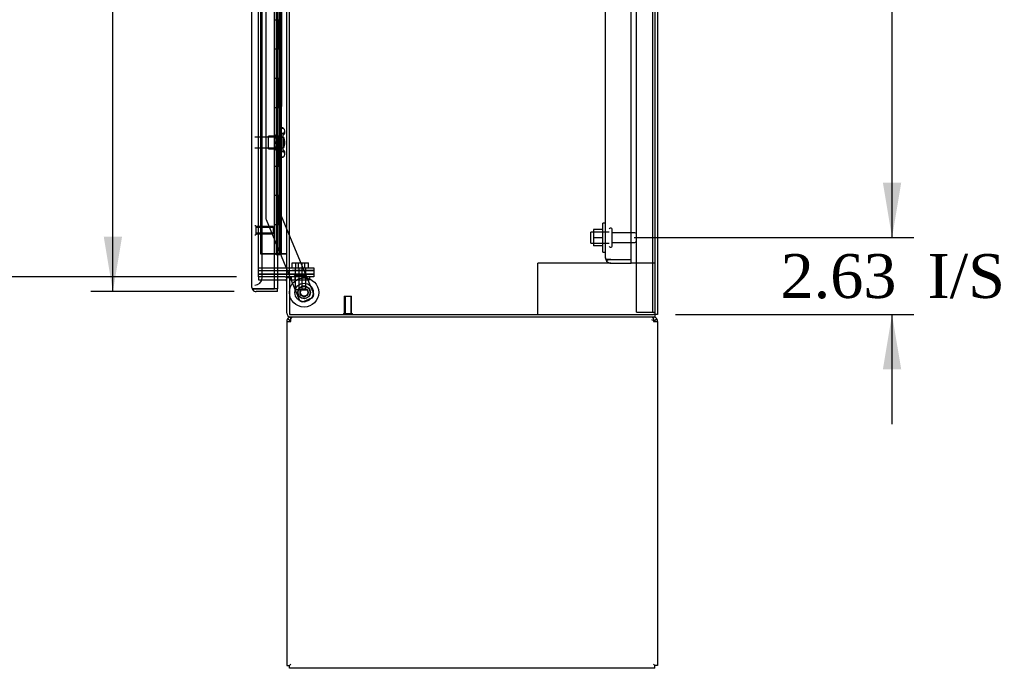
# Model space of a CAD drawing. Header units: inches. Extents: x 1 to 359, y -2 to 239.
# Tile 15 of 24: x 160 to 194, y 102 to 124. Entities that reach past the tile are written whole.
import ezdxf
from ezdxf.enums import TextEntityAlignment as Align
from ezdxf.lldxf.tags import DXFTag

# ---------------------------------------------------------------- set-up
doc = ezdxf.new("R2010")
doc.units = ezdxf.units.IN
doc.header["$MEASUREMENT"] = 0
for name, color, linetype in [('COM43132', 7, 'Continuous'), ('COM50669', 7, 'Continuous'), ('COM55602-1', 7, 'Continuous'), ('COM55607-1', 7, 'Continuous'), ('COM55738-22', 7, 'Continuous'), ('COM70098', 7, 'Continuous'), ('COM70220', 7, 'Continuous'), ('COM70839-2', 7, 'Continuous'), ('COM71181-1', 7, 'Continuous'), ('COM71183-1', 7, 'Continuous'), ('COM71194-1', 7, 'Continuous'), ('Default', 7, 'Continuous'), ('GSK86006', 7, 'Continuous'), ('NTS166105', 7, 'Continuous'), ('NTS18147', 7, 'Continuous'), ('NTS86070', 7, 'Continuous'), ('ROL87452', 7, 'Continuous'), ('RVT17786', 7, 'Continuous'), ('SCC180005', 7, 'Continuous'), ('STD26089', 7, 'Continuous'), ('STD26122', 7, 'Continuous'), ('STD26258', 7, 'Continuous'), ('WAF25059', 7, 'Continuous'), ('WAF25376', 7, 'Continuous'), ('WAM30038', 7, 'Continuous')]:
    doc.layers.add(name, color=color, linetype=linetype)
doc.styles.add('SEACAD_Times_New_Roman', font='times.ttf')
tags = doc.linetypes.add('HIDDEN2', pattern=[0.1875, 0.125, -0.0625]).pattern_tags.tags
tags[6:7] = [DXFTag(74, 4), DXFTag(75, 0), DXFTag(340, '0'), DXFTag(46, 0.0), DXFTag(50, 0.0), DXFTag(44, 0.0), DXFTag(45, 0.0)]
tags[4:5] = [DXFTag(74, 4), DXFTag(75, 0), DXFTag(340, '0'), DXFTag(46, 0.0), DXFTag(50, 0.0), DXFTag(44, 0.0), DXFTag(45, 0.0)]
doc.dimstyles.new('HAMMOND_(STH_-_300x200)', dxfattribs={"dimtxt": 1.5, "dimasz": 1.875, "dimexe": 0.75, "dimexo": 0.75, "dimgap": 0.375, "dimtad": 0, "dimtih": 1, "dimtoh": 1, "dimzin": 0, "dimdsep": 46, "dimtxsty": 'SEACAD_Times_New_Roman', "dimblk1": '_SE_FILLED', "dimblk2": '_SE_FILLED', "dimsah": 1, "dimcen": 0.75, "dimadec": 0, "dimazin": 0, "dimtfac": 0.8, "dimtofl": 0, "dimtmove": 0, "dimatfit": 3, "dimfxl": 1, "dimtolj": 1, "dimtzin": 0, "dimarcsym": 0})

# ---------------------------------------------------------------- blocks, each defined once
blk = doc.blocks.new('SE2')
at = {"layer": 'COM43132', "color": 7, "linetype": 'HIDDEN2'}
for p, q in [((180.313, 115.554), (180.313, 171.184)), ((181.188, 115.495), (181.188, 171.244)), ((180.313, 115.554), (180.313, 115.554)), ((180.313, 115.554), (180.313, 115.554)), ((180.498, 115.495), (180.349, 115.495)), ((180.416, 115.494), (180.349, 115.445)), ((180.416, 115.494), (180.498, 115.494)), ((180.498, 115.495), (181.188, 115.495)), ((180.498, 115.494), (180.498, 115.494)), ((180.498, 115.494), (181.188, 115.494)), ((180.498, 115.369), (181.188, 115.369)), ((181.188, 115.369), (181.188, 115.494))]:
    blk.add_line(p, q, dxfattribs=at)
for start, end in [(180, 180.0589), (180.1208, 216.194), (216.194, 270)]:
    blk.add_arc((180.498, 115.554), 0.185, start, end, dxfattribs=at)
blk.add_open_spline([(180.349, 115.495), (180.337, 115.505), (180.328, 115.514), (180.319, 115.529), (180.317, 115.534), (180.314, 115.544), (180.313, 115.549), (180.313, 115.554)], degree=3, knots=[0, 0, 0, 0, 0.5, 0.5, 0.75, 0.75, 1, 1, 1, 1], dxfattribs=at)
at = {"layer": 'COM50669', "color": 7, "linetype": 'HIDDEN2'}
for p, q in [((178.143, 115.369), (178, 115.369)), ((178, 113.619), (178, 115.369)), ((180.498, 115.369), (178.143, 115.369)), ((182, 115.369), (181.188, 115.369))]:
    blk.add_line(p, q, dxfattribs=at)
at = {"layer": 'COM55602-1', "color": 7, "linetype": 'Continuous'}
for p, q in [((169.55, 113.469), (169.55, 113.524)), ((181.952, 113.469), (181.952, 113.524)), ((169.407, 113.381), (169.407, 101.62)), ((169.407, 113.381), (169.55, 113.381)), ((169.512, 113.411), (169.437, 113.469)), ((169.55, 113.381), (169.55, 113.469)), ((181.952, 113.469), (181.952, 113.381)), ((181.952, 113.381), (182.095, 113.381)), ((181.99, 113.411), (182.065, 113.469)), ((182.095, 113.381), (182.095, 101.62)), ((169.407, 101.62), (169.502, 101.62)), ((169.502, 101.62), (169.55, 101.667)), ((169.502, 101.619), (169.55, 101.667)), ((169.502, 101.524), (169.502, 101.619)), ((182, 101.524), (169.502, 101.524)), ((182, 101.62), (181.952, 101.667)), ((182, 101.619), (181.952, 101.667)), ((182.095, 101.62), (182, 101.62)), ((182, 101.524), (182, 101.619))]:
    blk.add_line(p, q, dxfattribs=at)
for centre, radius, start, end in [((169.55, 113.381), 0.143, 90, 142.4161), ((181.952, 113.381), 0.143, 37.5839, 90), ((169.55, 113.381), 0.143, 142.4162, 180), ((169.55, 113.381), 0.048, 142.4162, 180), ((169.55, 113.381), 0.048, 90, 142.4162), ((181.952, 113.381), 0.048, 37.5838, 90), ((181.952, 113.381), 0.048, 0, 37.5838), ((181.952, 113.381), 0.143, 0, 37.5838)]:
    blk.add_arc(centre, radius, start, end, dxfattribs=at)
at = {"layer": 'COM55602-1', "color": 7, "linetype": 'HIDDEN2'}
blk.add_arc((181.89, 113.319), 0.11, 56.0643, 87.8453, dxfattribs=at)
at = {"layer": 'COM55602-1', "color": 7, "linetype": 'Continuous'}
for points in [[(169.607, 113.524), (169.598, 113.524), (169.588, 113.519), (169.569, 113.5), (169.559, 113.486), (169.55, 113.469)], [(181.952, 113.469), (181.942, 113.486), (181.933, 113.5), (181.914, 113.519), (181.904, 113.524), (181.894, 113.524)]]:
    blk.add_open_spline(points, degree=3, knots=[0, 0, 0, 0, 0.5, 0.5, 1, 1, 1, 1], dxfattribs=at)
at = {"layer": 'COM55607-1', "color": 7, "linetype": 'HIDDEN2'}
for p, q in [((168.514, 171.692), (168.514, 115.692)), ((169.059, 171.692), (169.059, 115.692)), ((169.159, 115.692), (169.159, 171.692)), ((169.109, 122.693), (169.109, 123.692)), ((169.15, 122.693), (169.15, 123.692)), ((169.195, 123.692), (169.226, 123.692)), ((169.226, 122.692), (169.226, 123.692)), ((169.054, 122.693), (169.109, 122.693)), ((169.098, 122.693), (169.226, 122.693)), ((169.098, 121.693), (169.098, 122.692)), ((169.195, 122.692), (169.226, 122.692)), ((169.221, 122.692), (169.221, 121.693)), ((169.226, 121.693), (169.226, 122.692)), ((169.054, 121.693), (169.109, 121.693)), ((169.098, 121.693), (169.226, 121.693)), ((169.109, 120.693), (169.109, 121.692)), ((169.15, 120.693), (169.15, 121.692)), ((169.195, 121.692), (169.226, 121.692)), ((169.226, 120.692), (169.226, 121.692)), ((169.054, 120.693), (169.109, 120.693)), ((169.098, 120.693), (169.226, 120.693)), ((169.098, 119.693), (169.098, 120.692)), ((169.195, 120.692), (169.226, 120.692)), ((169.221, 120.692), (169.221, 119.693)), ((169.226, 119.693), (169.226, 120.692)), ((169.054, 119.693), (169.109, 119.693)), ((169.098, 119.693), (169.226, 119.693)), ((169.109, 118.693), (169.109, 119.692)), ((169.15, 118.693), (169.15, 119.692)), ((169.195, 119.692), (169.226, 119.692)), ((169.226, 118.692), (169.226, 119.692)), ((169.054, 118.693), (169.109, 118.693)), ((169.098, 118.693), (169.226, 118.693)), ((169.098, 117.693), (169.098, 118.692)), ((169.195, 118.692), (169.226, 118.692)), ((169.221, 118.692), (169.221, 117.693)), ((169.226, 117.693), (169.226, 118.692)), ((169.054, 117.693), (169.109, 117.693)), ((169.098, 117.693), (169.226, 117.693)), ((169.109, 116.693), (169.109, 117.692)), ((169.15, 116.693), (169.15, 117.692)), ((169.195, 117.692), (169.226, 117.692)), ((169.226, 116.692), (169.226, 117.692)), ((169.054, 116.693), (169.109, 116.693)), ((169.098, 116.693), (169.226, 116.693)), ((169.098, 115.693), (169.098, 116.692)), ((169.195, 116.692), (169.226, 116.692)), ((169.221, 116.692), (169.221, 115.693)), ((169.226, 115.693), (169.226, 116.692)), ((168.514, 115.693), (169.029, 115.693)), ((168.99, 115.692), (168.514, 115.692)), ((169.029, 115.693), (169.054, 115.693)), ((169.054, 115.693), (169.059, 115.693)), ((169.098, 115.693), (169.059, 115.693)), ((169.221, 115.693), (169.098, 115.693)), ((169.221, 115.693), (169.345, 115.693)), ((169.345, 115.693), (169.407, 115.693))]:
    blk.add_line(p, q, dxfattribs=at)
at = {"layer": 'COM55607-1', "color": 7, "linetype": 'Continuous'}
for p, q in [((168.992, 124.692), (168.992, 123.692)), ((169.195, 124.692), (169.195, 123.692)), ((168.992, 123.692), (168.992, 122.692)), ((168.992, 123.692), (169.195, 123.692)), ((168.992, 123.692), (169.195, 123.692)), ((169.195, 123.692), (169.195, 122.692)), ((168.992, 122.692), (169.195, 122.692)), ((168.992, 122.692), (169.195, 122.692)), ((168.992, 122.692), (168.992, 121.692)), ((169.195, 122.692), (169.195, 121.692)), ((168.992, 121.692), (168.992, 120.692)), ((168.992, 121.692), (169.195, 121.692)), ((168.992, 121.692), (169.195, 121.692)), ((169.195, 121.692), (169.195, 120.692)), ((168.992, 120.692), (169.195, 120.692)), ((168.992, 120.692), (169.195, 120.692)), ((168.992, 120.692), (168.992, 119.692)), ((169.195, 120.692), (169.195, 119.692)), ((168.992, 119.692), (168.992, 118.692)), ((168.992, 119.692), (169.195, 119.692)), ((168.992, 119.692), (169.195, 119.692)), ((169.195, 119.692), (169.195, 118.692)), ((168.992, 118.692), (169.195, 118.692)), ((168.992, 118.692), (169.195, 118.692)), ((168.992, 118.692), (168.992, 117.692)), ((169.195, 118.692), (169.195, 117.692)), ((168.992, 117.692), (168.992, 116.692)), ((168.992, 117.692), (169.195, 117.692)), ((168.992, 117.692), (169.195, 117.692)), ((169.195, 117.692), (169.195, 116.692)), ((168.992, 116.692), (169.195, 116.692)), ((168.992, 116.692), (169.195, 116.692)), ((168.992, 116.692), (168.992, 115.692)), ((169.195, 116.692), (169.195, 115.692)), ((168.992, 115.692), (168.99, 115.692)), ((169.195, 115.692), (168.992, 115.692)), ((169.046, 115.657), (169.046, 115.683)), ((169.046, 115.683), (169.096, 115.683)), ((169.096, 115.657), (169.046, 115.657)), ((169.059, 115.692), (169.059, 115.683)), ((169.121, 115.683), (169.096, 115.683)), ((169.121, 115.657), (169.096, 115.657)), ((169.121, 115.683), (169.171, 115.683)), ((169.171, 115.657), (169.121, 115.657)), ((169.159, 115.683), (169.159, 115.692)), ((169.171, 115.683), (169.171, 115.657)), ((169.407, 115.692), (169.195, 115.692))]:
    blk.add_line(p, q, dxfattribs=at)
at = {"layer": 'COM55738-22', "color": 7, "linetype": 'HIDDEN2'}
for p, q in [((181.375, 113.701), (181.375, 173.451)), ((181.928, 113.701), (181.928, 173.451)), ((181.375, 113.701), (181.562, 113.701)), ((181.562, 113.701), (181.812, 113.701)), ((181.812, 113.701), (181.928, 113.701)), ((181.928, 113.701), (182, 113.701))]:
    blk.add_line(p, q, dxfattribs=at)
at = {"layer": 'COM70098', "color": 7, "linetype": 'HIDDEN2'}
for p, q in [((168.44, 115.214), (169.589, 115.214)), ((169.589, 115.214), (170.339, 115.214)), ((170.339, 115.214), (170.339, 115.119)), ((168.44, 115.119), (169.589, 115.119)), ((169.589, 114.994), (168.44, 114.994)), ((169.589, 114.899), (169.55, 114.899)), ((170.339, 115.119), (169.589, 115.119)), ((169.589, 114.994), (170.339, 114.994)), ((170.339, 114.899), (169.589, 114.899)), ((170.339, 114.994), (170.339, 114.899))]:
    blk.add_line(p, q, dxfattribs=at)
at = {"layer": 'COM70220', "color": 7, "linetype": 'HIDDEN2'}
for p, q in [((168.565, 115.119), (168.565, 172.266)), ((168.565, 114.869), (168.565, 115.119))]:
    blk.add_line(p, q, dxfattribs=at)
blk.add_arc((168.315, 114.869), 0.25, 270, 0, dxfattribs=at)
at = {"layer": 'COM70839-2', "color": 7, "linetype": 'HIDDEN2'}
for p, q in [((169.235, 142.836), (169.222, 116.99)), ((168.703, 141.462), (168.691, 116.909)), ((168.691, 116.909), (168.691, 116.909)), ((168.7, 116.862), (169.512, 114.899)), ((168.7, 116.862), (169.512, 114.899)), ((169.222, 116.99), (170.321, 114.334)), ((169.222, 116.99), (169.222, 116.99)), ((169.222, 116.99), (170.321, 114.333)), ((169.525, 114.869), (169.831, 114.13)), ((169.525, 114.869), (169.831, 114.13)), ((170.253, 114.17), (169.994, 114.063)), ((170.253, 114.17), (169.994, 114.063))]:
    blk.add_line(p, q, dxfattribs=at)
at = {"layer": 'COM70839-2', "color": 7, "linetype": 'Continuous'}
blk.add_line((169.512, 114.899), (169.525, 114.869), dxfattribs=at)
blk.add_line((169.512, 114.899), (169.525, 114.869), dxfattribs=at)
at = {"layer": 'COM70839-2', "color": 7, "linetype": 'HIDDEN2'}
blk.add_circle((170.002, 114.37), 0.129, dxfattribs=at)
for centre, radius, start, end in [((168.816, 116.909), 0.125, 179.9705, 202.4825), ((170.002, 114.37), 0.129, 171.2154, 188.4438), ((170.002, 114.37), 0.129, 266.6032, 278.5081), ((170.206, 114.286), 0.125, 292.4825, 22.4825), ((169.946, 114.178), 0.125, 202.4825, 292.4825), ((169.946, 114.178), 0.125, 202.4825, 292.4825)]:
    blk.add_arc(centre, radius, start, end, dxfattribs=at)
at = {"layer": 'COM71181-1', "color": 7, "linetype": 'HIDDEN2'}
for p, q in [((182, 173.554), (182, 113.619)), ((168.44, 114.899), (168.44, 172.274)), ((169.502, 114.899), (169.502, 172.274)), ((168.99, 114.899), (168.44, 114.899))]:
    blk.add_line(p, q, dxfattribs=at)
at = {"layer": 'COM71181-1', "color": 7, "linetype": 'Continuous'}
for p, q in [((182.095, 173.554), (182.095, 113.619)), ((169.407, 114.899), (169.407, 172.274)), ((169.359, 114.899), (168.99, 114.899)), ((169.359, 114.899), (169.407, 114.899)), ((169.55, 114.899), (169.407, 114.899)), ((169.502, 114.869), (169.502, 113.619)), ((169.55, 114.869), (169.502, 114.869)), ((169.55, 114.869), (169.55, 114.899)), ((169.502, 113.619), (181.952, 113.619)), ((182.095, 113.619), (181.952, 113.619))]:
    blk.add_line(p, q, dxfattribs=at)
at = {"layer": 'COM71183-1', "color": 7, "linetype": 'HIDDEN2'}
for p, q in [((168.44, 114.899), (168.44, 114.804)), ((168.44, 114.804), (168.99, 114.804))]:
    blk.add_line(p, q, dxfattribs=at)
at = {"layer": 'COM71183-1', "color": 7, "linetype": 'Continuous'}
for p, q in [((169.407, 113.667), (169.407, 114.869)), ((169.502, 114.869), (169.407, 114.869)), ((168.99, 114.804), (169.359, 114.804)), ((182, 113.524), (169.55, 113.524)), ((182, 113.619), (182, 113.524))]:
    blk.add_line(p, q, dxfattribs=at)
for centre, radius, start, end in [((169.359, 114.756), 0.143, 52.2051, 90), ((169.359, 114.756), 0.048, 0, 90), ((169.55, 113.667), 0.143, 180, 270)]:
    blk.add_arc(centre, radius, start, end, dxfattribs=at)
at = {"layer": 'COM71183-1', "color": 7, "linetype": 'HIDDEN2'}
blk.add_arc((169.55, 113.667), 0.048, 180, 270, dxfattribs=at)
at = {"layer": 'COM71194-1', "color": 7, "linetype": 'Continuous'}
for p, q in [((168.22, 114.542), (168.22, 172.843)), ((168.99, 114.495), (168.99, 172.891)), ((168.22, 114.542), (168.22, 114.542)), ((168.22, 114.542), (168.22, 114.542)), ((169.095, 114.804), (169.095, 114.495)), ((168.363, 114.495), (168.249, 114.495)), ((168.3, 114.494), (168.249, 114.455)), ((168.3, 114.494), (168.363, 114.494)), ((168.363, 114.495), (168.99, 114.495)), ((168.363, 114.494), (168.363, 114.494)), ((169.095, 114.494), (168.363, 114.494)), ((169.095, 114.399), (168.363, 114.399)), ((169.095, 114.495), (168.99, 114.495)), ((169.095, 114.399), (169.095, 114.494))]:
    blk.add_line(p, q, dxfattribs=at)
at = {"layer": 'COM71194-1', "color": 7, "linetype": 'HIDDEN2'}
blk.add_line((169.095, 172.369), (169.095, 114.804), dxfattribs=at)
at = {"layer": 'COM71194-1', "color": 7, "linetype": 'Continuous'}
for start, end in [(180, 180.0762), (180.1561, 217.5036), (217.5036, 270)]:
    blk.add_arc((168.363, 114.542), 0.143, start, end, dxfattribs=at)
blk.add_open_spline([(168.249, 114.495), (168.24, 114.503), (168.233, 114.51), (168.225, 114.522), (168.223, 114.526), (168.221, 114.534), (168.22, 114.538), (168.22, 114.542)], degree=3, knots=[0, 0, 0, 0, 0.5, 0.5, 0.75, 0.75, 1, 1, 1, 1], dxfattribs=at)
at = {"layer": 'GSK86006', "color": 7, "linetype": 'HIDDEN2'}
for p, q in [((168.44, 115.119), (169.589, 115.119)), ((168.44, 114.994), (169.589, 114.994)), ((169.589, 115.119), (170.339, 115.119)), ((170.339, 114.994), (169.589, 114.994)), ((170.339, 115.119), (170.339, 114.994))]:
    blk.add_line(p, q, dxfattribs=at)
at = {"layer": 'NTS166105', "color": 7, "linetype": 'HIDDEN2'}
for p, q in [((179.897, 116.518), (179.897, 116.243)), ((180.217, 116.518), (179.897, 116.518)), ((179.897, 116.243), (179.897, 115.968)), ((180.217, 116.243), (179.897, 116.243)), ((180.217, 115.968), (179.897, 115.968))]:
    blk.add_line(p, q, dxfattribs=at)
at = {"layer": 'NTS18147', "color": 7, "linetype": 'HIDDEN2'}
for p, q in [((169.223, 119.99), (169.223, 119.994)), ((169.286, 119.994), (169.223, 119.994)), ((169.223, 119.99), (169.223, 119.801)), ((169.223, 119.99), (169.286, 119.99)), ((169.286, 119.99), (169.286, 119.994)), ((169.348, 119.841), (169.348, 119.895)), ((168.786, 119.274), (168.786, 119.714)), ((169.223, 119.714), (168.786, 119.714)), ((169.223, 119.801), (169.223, 119.683)), ((169.286, 119.801), (169.223, 119.801)), ((169.223, 119.683), (169.223, 119.306)), ((169.223, 119.683), (169.286, 119.683)), ((169.286, 119.683), (169.286, 119.801)), ((168.786, 119.274), (169.223, 119.274)), ((169.223, 119.306), (169.223, 119.188)), ((169.286, 119.306), (169.223, 119.306)), ((169.286, 119.188), (169.286, 119.306)), ((169.223, 119.188), (169.223, 118.999)), ((169.223, 119.188), (169.286, 119.188)), ((169.223, 118.999), (169.223, 118.994)), ((169.286, 118.999), (169.223, 118.999)), ((169.223, 118.994), (169.286, 118.994)), ((169.286, 118.999), (169.286, 118.994)), ((169.348, 119.094), (169.348, 119.148))]:
    blk.add_line(p, q, dxfattribs=at)
blk.add_arc((169.03, 119.494), 0.318, 323.6338, 36.3662, dxfattribs=at)
for centre, start_param, end_param in [((169.03, 119.895), 2.506883, 3.776302), ((169.03, 119.841), 2.506883, 3.141593), ((169.03, 119.148), 3.141593, 3.776302), ((169.03, 119.094), 2.506883, 3.776302)]:
    blk.add_ellipse(centre, major_axis=(-0.318, 0), ratio=0.5, start_param=start_param, end_param=end_param, dxfattribs=at)
at = {"layer": 'NTS86070', "color": 7, "linetype": 'HIDDEN2'}
for p, q in [((169.565, 114.899), (169.565, 114.799)), ((169.668, 114.929), (169.668, 114.899)), ((169.951, 114.939), (169.678, 114.939)), ((169.69, 114.899), (169.69, 114.799)), ((169.793, 114.929), (169.793, 114.899)), ((170.076, 114.939), (169.951, 114.939)), ((169.961, 114.899), (169.961, 114.929)), ((170.065, 114.899), (170.065, 114.799)), ((170.086, 114.899), (170.086, 114.929)), ((170.19, 114.899), (170.19, 114.799)), ((169.565, 114.799), (170.065, 114.799)), ((170.065, 114.799), (170.19, 114.799))]:
    blk.add_line(p, q, dxfattribs=at)
for centre, start, end in [((169.678, 114.929), 90, 180), ((169.803, 114.929), 90, 180), ((169.951, 114.929), 0, 90), ((170.076, 114.929), 0, 90)]:
    blk.add_arc(centre, 0.01, start, end, dxfattribs=at)
at = {"layer": 'ROL87452', "color": 7, "linetype": 'HIDDEN2'}
for radius in [0.5, 0.206]:
    blk.add_circle((170.002, 114.37), radius, dxfattribs=at)
for start, end in [(74.355, 98.3589), (171.7114, 181.1509)]:
    blk.add_arc((170.002, 114.37), 0.5, start, end, dxfattribs=at)
at = {"layer": 'RVT17786', "color": 7, "linetype": 'HIDDEN2'}
for radius in [0.217, 0.125]:
    blk.add_circle((170.002, 114.37), radius, dxfattribs=at)
for start, end in [(79.1227, 110.1634), (0, 10.4974), (359.9705, 0)]:
    blk.add_arc((170.002, 114.37), 0.217, start, end, dxfattribs=at)
at = {"layer": 'SCC180005', "color": 7, "linetype": 'HIDDEN2'}
for p, q in [((169.599, 115.388), (169.815, 115.388)), ((169.599, 115.214), (169.599, 115.388)), ((169.692, 115.214), (169.692, 114.464)), ((169.724, 115.214), (169.724, 115.388)), ((169.815, 115.388), (170.031, 115.388)), ((169.815, 115.214), (169.815, 115.388)), ((169.817, 115.214), (169.817, 114.464)), ((169.938, 114.464), (169.938, 115.214)), ((169.94, 115.214), (169.94, 115.388)), ((170.031, 115.214), (170.031, 115.388)), ((170.031, 115.388), (170.156, 115.388)), ((170.063, 114.464), (170.063, 115.214)), ((170.156, 115.214), (170.156, 115.388)), ((169.938, 114.464), (169.692, 114.464)), ((169.94, 114.464), (170.063, 114.464))]:
    blk.add_line(p, q, dxfattribs=at)
at = {"layer": 'STD26089', "color": 7, "linetype": 'HIDDEN2'}
for p, q in [((180.508, 116.569), (180.468, 116.569)), ((180.538, 115.949), (180.538, 116.539)), ((179.813, 116.057), (179.813, 116.432)), ((180.438, 116.432), (179.813, 116.432)), ((181.315, 116.41), (180.538, 116.41)), ((179.813, 116.057), (180.438, 116.057)), ((180.468, 115.919), (180.508, 115.919)), ((180.538, 116.078), (181.315, 116.078))]:
    blk.add_line(p, q, dxfattribs=at)
for centre, radius, start, end in [((180.468, 116.539), 0.03, 90, 180), ((180.508, 116.539), 0.03, 0, 90), ((181.315, 116.35), 0.06, 0, 90), ((180.468, 115.949), 0.03, 180, 270), ((180.508, 115.949), 0.03, 270, 0), ((181.315, 116.138), 0.06, 270, 0)]:
    blk.add_arc(centre, radius, start, end, dxfattribs=at)
at = {"layer": 'STD26122', "color": 7, "linetype": 'HIDDEN2'}
for p, q in [((169.28, 119.679), (168.315, 119.679)), ((169.28, 119.679), (169.28, 119.309)), ((169.315, 119.644), (169.28, 119.679)), ((169.315, 119.344), (169.315, 119.644)), ((168.315, 119.309), (169.28, 119.309)), ((169.28, 119.309), (169.315, 119.344))]:
    blk.add_line(p, q, dxfattribs=at)
at = {"layer": 'STD26258', "color": 7, "linetype": 'HIDDEN2'}
for p, q in [((168.346, 116.651), (168.315, 116.651)), ((168.346, 116.651), (168.346, 116.338)), ((168.94, 116.619), (168.346, 116.619)), ((168.94, 116.589), (168.346, 116.589)), ((168.94, 116.619), (168.94, 116.369)), ((168.315, 116.338), (168.346, 116.338)), ((168.94, 116.4), (168.346, 116.4)), ((168.346, 116.369), (168.94, 116.369)), ((171.377, 114.244), (171.627, 114.244)), ((171.377, 114.244), (171.377, 113.651)), ((171.408, 114.244), (171.408, 113.651)), ((171.596, 114.244), (171.596, 113.651)), ((171.627, 113.651), (171.627, 114.244)), ((171.346, 113.651), (171.658, 113.651)), ((171.346, 113.651), (171.346, 113.619)), ((171.658, 113.619), (171.658, 113.651))]:
    blk.add_line(p, q, dxfattribs=at)
at = {"layer": 'WAF25059', "color": 7, "linetype": 'HIDDEN2'}
for p, q in [((180.217, 115.744), (180.217, 116.744)), ((180.313, 116.744), (180.217, 116.744)), ((180.217, 115.744), (180.313, 115.744))]:
    blk.add_line(p, q, dxfattribs=at)
at = {"layer": 'WAF25376', "color": 7, "linetype": 'HIDDEN2'}
for radius in [0.315, 0.14]:
    blk.add_circle((170.002, 114.37), radius, dxfattribs=at)
for radius, start, end in [(0.14, 163.3898, 182.7552), (0.14, 251.6744, 293.7846), (0.315, 0, 8.7363), (0.315, 356.4793, 0), (0.315, 261.3346, 278.5711)]:
    blk.add_arc((170.002, 114.37), radius, start, end, dxfattribs=at)
at = {"layer": 'WAM30038', "color": 7, "linetype": 'HIDDEN2'}
for p, q in [((169.01, 119.668), (169.01, 119.723)), ((169.055, 119.697), (169.01, 119.668)), ((169.01, 119.644), (169.055, 119.672)), ((169.01, 119.668), (169.026, 119.656)), ((169.01, 119.512), (169.01, 119.644)), ((169.026, 119.656), (169.059, 119.676)), ((169.074, 119.869), (169.074, 119.119)), ((169.098, 119.869), (169.074, 119.869)), ((169.098, 119.869), (169.098, 119.119)), ((169.055, 119.512), (169.01, 119.512)), ((169.01, 119.345), (169.01, 119.477)), ((169.01, 119.477), (169.055, 119.477)), ((169.055, 119.317), (169.01, 119.345)), ((169.026, 119.333), (169.01, 119.321)), ((169.01, 119.266), (169.01, 119.321)), ((169.01, 119.321), (169.055, 119.292)), ((169.059, 119.313), (169.026, 119.333)), ((169.074, 119.119), (169.098, 119.119))]:
    blk.add_line(p, q, dxfattribs=at)
for centre, radius, start, end in [((168.489, 120.397), 0.85, 311.7058, 313.4493), ((169.056, 119.494), 0.0181, 1.7718, 93.073), ((169.056, 119.495), 0.0182, 267.1609, 357.9942), ((168.487, 118.589), 0.854, 46.5547, 48.2901)]:
    blk.add_arc(centre, radius, start, end, dxfattribs=at)
for points, knots in [([(169.01, 119.723), (169.023, 119.734), (169.036, 119.746), (169.049, 119.757), (169.051, 119.759), (169.053, 119.761), (169.055, 119.763)], [0, 0, 0, 0, 0.858552, 0.858552, 0.858552, 1, 1, 1, 1]), ([(169.069, 119.702), (169.068, 119.702), (169.068, 119.702), (169.064, 119.701), (169.059, 119.699), (169.055, 119.697)], [0.4389304, 0.4389304, 0.4389304, 0.4389304, 0.5, 0.5, 1, 1, 1, 1]), ([(169.055, 119.672), (169.057, 119.673), (169.059, 119.675), (169.063, 119.678), (169.065, 119.68), (169.069, 119.685), (169.071, 119.687), (169.073, 119.692), (169.074, 119.695), (169.074, 119.697)], [0, 0, 0, 0, 0.25, 0.25, 0.5, 0.5, 0.75, 0.75, 1, 1, 1, 1]), ([(169.055, 119.226), (169.053, 119.228), (169.051, 119.23), (169.049, 119.232), (169.036, 119.243), (169.023, 119.255), (169.01, 119.266)], [0, 0, 0, 0, 0.141448, 0.141448, 0.141448, 1, 1, 1, 1]), ([(169.074, 119.292), (169.074, 119.294), (169.073, 119.297), (169.071, 119.302), (169.069, 119.304), (169.064, 119.311), (169.059, 119.314), (169.055, 119.317)], [0, 0, 0, 0, 0.25, 0.25, 0.5, 0.5, 1, 1, 1, 1]), ([(169.055, 119.292), (169.057, 119.291), (169.059, 119.29), (169.063, 119.288), (169.065, 119.288), (169.068, 119.287), (169.068, 119.287), (169.069, 119.287)], [0, 0, 0, 0, 0.25, 0.25, 0.5, 0.5, 0.5626015, 0.5626015, 0.5626015, 0.5626015])]:
    blk.add_open_spline(points, degree=3, knots=knots, dxfattribs=at)
blk = doc.blocks.new('DMBLK3529')
at = {"layer": 'Default', "linetype": 'Continuous'}
for points in [[(190.425, 141.494), (190.112, 143.369), (189.8, 141.494)], [(190.425, 118.119), (189.8, 118.119), (190.112, 116.244)]]:
    blk.add_hatch(color=7, dxfattribs=at).paths.add_polyline_path(points)
at = {"layer": 'Default', "color": 7, "linetype": 'Continuous'}
for p, q in [((181.288, 143.369), (190.862, 143.369)), ((190.112, 131.082), (190.112, 143.369)), ((190.112, 116.244), (190.112, 129.057)), ((181.288, 116.244), (190.862, 116.244))]:
    blk.add_line(p, q, dxfattribs=at)
at = {"layer": 'Default', "color": 7, "linetype": 'Continuous', "style": 'SEACAD_Times_New_Roman'}
blk.add_text('27.13', height=1.5, dxfattribs=at).set_placement((187.553, 130.557), align=Align.TOP_LEFT)
blk = doc.blocks.new('_SE_FILLED')
at = {"color": 0}
blk.add_line((0, 0), (-1, 0), dxfattribs=at)
blk.add_solid([(0, 0), (-1, -0.1665), (-1, 0.1665), (0, 0)], dxfattribs=at)
blk = doc.blocks.new('DMBLK3535')
at = {"layer": 'Default', "linetype": 'Continuous'}
for points in [[(190.425, 118.119), (189.8, 118.119), (190.112, 116.244)], [(190.425, 111.744), (190.112, 113.619), (189.8, 111.744)]]:
    blk.add_hatch(color=7, dxfattribs=at).paths.add_polyline_path(points)
at = {"layer": 'Default', "color": 7, "linetype": 'Continuous'}
for p, q in [((190.112, 116.244), (190.112, 119.994)), ((181.288, 116.244), (190.862, 116.244)), ((182.702, 113.619), (190.862, 113.619)), ((190.112, 109.869), (190.112, 113.619))]:
    blk.add_line(p, q, dxfattribs=at)
at = {"layer": 'Default', "color": 7, "linetype": 'Continuous', "style": 'SEACAD_Times_New_Roman'}
for s, p in [('2.63', (186.299, 115.682)), ('I/S', (191.331, 115.682))]:
    blk.add_text(s, height=1.5, dxfattribs=at).set_placement(p, align=Align.TOP_LEFT)
blk = doc.blocks.new('DMBLK3544')
at = {"layer": 'Default', "linetype": 'Continuous'}
for points in [[(155.337, 170.399), (155.962, 170.399), (155.649, 172.274)], [(155.337, 116.774), (155.649, 114.899), (155.962, 116.774)]]:
    blk.add_hatch(color=7, dxfattribs=at).paths.add_polyline_path(points)
at = {"layer": 'Default', "color": 7, "linetype": 'Continuous'}
for p, q in [((167.69, 172.274), (154.899, 172.274)), ((155.649, 172.274), (155.649, 144.862)), ((155.649, 137.812), (155.649, 114.899)), ((167.69, 114.899), (154.899, 114.899))]:
    blk.add_line(p, q, dxfattribs=at)
at = {"layer": 'Default', "color": 7, "linetype": 'Continuous', "style": 'SEACAD_Times_New_Roman'}
for s, p in [('57.38', (153.09, 144.337)), ('DOOR ', (152.219, 142.087)), ('OPENING', (150.779, 139.837))]:
    blk.add_text(s, height=1.5, dxfattribs=at).set_placement(p, align=Align.TOP_LEFT)
blk = doc.blocks.new('DMBLK3554')
at = {"layer": 'Default', "linetype": 'Continuous'}
for points in [[(163.15, 141.394), (163.775, 141.394), (163.462, 143.269)], [(163.15, 116.274), (163.462, 114.399), (163.775, 116.274)]]:
    blk.add_hatch(color=7, dxfattribs=at).paths.add_polyline_path(points)
at = {"layer": 'Default', "color": 7, "linetype": 'Continuous'}
for p, q in [((167.035, 143.269), (162.712, 143.269)), ((163.462, 130.109), (163.462, 143.269)), ((163.462, 114.399), (163.462, 128.084)), ((167.613, 114.399), (162.712, 114.399))]:
    blk.add_line(p, q, dxfattribs=at)
at = {"layer": 'Default', "color": 7, "linetype": 'Continuous', "style": 'SEACAD_Times_New_Roman'}
blk.add_text('28.87', height=1.5, dxfattribs=at).set_placement((160.903, 129.584), align=Align.TOP_LEFT)

msp = doc.modelspace()

# ---------------------------------------------------------------- block references
at = {"layer": 'Default'}
msp.add_blockref('SE2', (0, 0), dxfattribs=at)

# ---------------------------------------------------------------- dimensions: what is measured, and where the dimension line sits
at = {"layer": 'Default', "color": 7, "linetype": 'Continuous'}
for base, p1, p2, angle, text, picture, middle, dimtype in [((155.649039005, 172.274487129), (168.439864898, 172.274487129), (168.439864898, 114.899487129), 270, '\\A1;<>\\PDOOR \\XOPENING', 'DMBLK3544', (155.649039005, 143.58698749), 161), ((163.462, 143.269), (168.363, 114.399), (167.785, 143.269), 90, '\\A1;<>', 'DMBLK3554', (163.462, 128.834), 160), ((190.112412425, 116.244487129), (180.537864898, 116.244487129), (180.537864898, 143.369487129), 90, '\\A1;<>', 'DMBLK3529', (190.112412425, 129.806986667), 161), ((190.112412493, 116.244487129), (181.951864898, 113.619487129), (180.537864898, 116.244487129), 90, '\\A1;<> I/S', 'DMBLK3535', (190.112412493, 114.931987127), 160)]:
    dim = msp.add_linear_dim(base=base, p1=p1, p2=p2, angle=angle, text=text, dimstyle='HAMMOND_(STH_-_300x200)', dxfattribs=at)
    dim.commit()
    dim.dimension.update_dxf_attribs({"geometry": picture, "text_midpoint": middle, "dimtype": dimtype})

doc.saveas('drawing.dxf')
